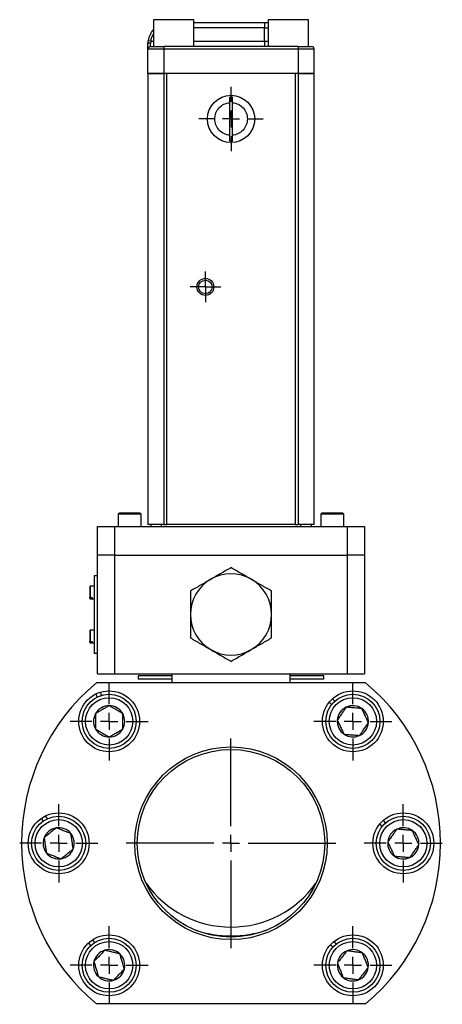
# Model space of a CAD drawing. Header units: inches. Extents: x 0.84 to 10.44, y 1.26 to 8.04.
# Tile 5 of 8: x 6.04 to 7.27, y 3.19 to 6.05. Entities that reach past the tile are written whole.
import ezdxf

# ---------------------------------------------------------------- set-up
doc = ezdxf.new("R2010")
doc.units = ezdxf.units.IN
doc.header["$MEASUREMENT"] = 0
doc.layers.add('1', color=7, linetype='Continuous')

# ---------------------------------------------------------------- blocks, each defined once
blk = doc.blocks.new('SW_CENTERMARKSYMBOL_9')
at = {"layer": '1', "color": 0}
for p, q in [((0, 0.05), (0, 0.1136)), ((-0.05, 0), (-0.1136, 0)), ((0, 0), (-0.025, 0)), ((0, 0), (0, 0.025)), ((0, 0), (0, -0.025)), ((0, 0), (0.025, 0)), ((0.05, 0), (0.1136, 0)), ((0, -0.05), (0, -0.1136))]:
    blk.add_line(p, q, dxfattribs=at)
blk = doc.blocks.new('SW_CENTERMARKSYMBOL_10')
at = {"layer": '1', "color": 0}
for p, q in [((0, 0.05), (0, 0.1136)), ((-0.05, 0), (-0.1136, 0)), ((0, 0), (-0.025, 0)), ((0, 0), (0, 0.025)), ((0, 0), (0, -0.025)), ((0, 0), (0.025, 0)), ((0.05, 0), (0.1136, 0)), ((0, -0.05), (0, -0.1136))]:
    blk.add_line(p, q, dxfattribs=at)
blk = doc.blocks.new('SW_CENTERMARKSYMBOL_11')
at = {"layer": '1', "color": 0}
for p, q in [((0, 0.05), (0, 0.305425)), ((-0.05, 0), (-0.305425, 0)), ((0, 0), (-0.025, 0)), ((0, 0), (0, 0.025)), ((0, 0), (0, -0.025)), ((0, 0), (0.025, 0)), ((0.05, 0), (0.305425, 0)), ((0, -0.05), (0, -0.305425))]:
    blk.add_line(p, q, dxfattribs=at)
blk = doc.blocks.new('SW_CENTERMARKSYMBOL_12')
at = {"layer": '1', "color": 0}
for p, q in [((0, 0.05), (0, 0.1136)), ((-0.05, 0), (-0.1136, 0)), ((0, 0), (-0.025, 0)), ((0, 0), (0, 0.025)), ((0, 0), (0, -0.025)), ((0, 0), (0.025, 0)), ((0.05, 0), (0.1136, 0)), ((0, -0.05), (0, -0.1136))]:
    blk.add_line(p, q, dxfattribs=at)
blk = doc.blocks.new('SW_CENTERMARKSYMBOL_13')
at = {"layer": '1', "color": 0}
for p, q in [((0, 0.025), (0, 0.0447)), ((-0.025, 0), (-0.0447, 0)), ((0, 0), (-0.025, 0)), ((0, 0), (0, 0.025)), ((0, 0), (0, -0.025)), ((0, 0), (0.025, 0)), ((0.025, 0), (0.0447, 0)), ((0, -0.025), (0, -0.0447))]:
    blk.add_line(p, q, dxfattribs=at)
blk = doc.blocks.new('SW_CENTERMARKSYMBOL_14')
at = {"layer": '1', "color": 0}
for p, q in [((0, 0.05), (0, 0.09375)), ((-0.05, 0), (-0.09375, 0)), ((0, 0), (-0.025, 0)), ((0, 0), (0, 0.025)), ((0, 0), (0, -0.025)), ((0, 0), (0.025, 0)), ((0.05, 0), (0.09375, 0)), ((0, -0.05), (0, -0.09375))]:
    blk.add_line(p, q, dxfattribs=at)
blk = doc.blocks.new('SW_CENTERMARKSYMBOL_15')
at = {"layer": '1', "color": 0}
for p, q in [((0, 0.05), (0, 0.1136)), ((-0.05, 0), (-0.1136, 0)), ((0, 0), (-0.025, 0)), ((0, 0), (0, 0.025)), ((0, 0), (0, -0.025)), ((0, 0), (0.025, 0)), ((0.05, 0), (0.1136, 0)), ((0, -0.05), (0, -0.1136))]:
    blk.add_line(p, q, dxfattribs=at)
blk = doc.blocks.new('SW_CENTERMARKSYMBOL_16')
at = {"layer": '1', "color": 0}
for p, q in [((0, 0.05), (0, 0.1136)), ((-0.05, 0), (-0.1136, 0)), ((0, 0), (-0.025, 0)), ((0, 0), (0, 0.025)), ((0, 0), (0, -0.025)), ((0, 0), (0.025, 0)), ((0.05, 0), (0.1136, 0)), ((0, -0.05), (0, -0.1136))]:
    blk.add_line(p, q, dxfattribs=at)
blk = doc.blocks.new('SW_CENTERMARKSYMBOL_17')
at = {"layer": '1', "color": 0}
for p, q in [((0, 0.05), (0, 0.1136)), ((-0.05, 0), (-0.1136, 0)), ((0, 0), (-0.025, 0)), ((0, 0), (0, 0.025)), ((0, 0), (0, -0.025)), ((0, 0), (0.025, 0)), ((0.05, 0), (0.1136, 0)), ((0, -0.05), (0, -0.1136))]:
    blk.add_line(p, q, dxfattribs=at)

msp = doc.modelspace()

# ---------------------------------------------------------------- linework, layer by layer
at = {"color": 7, "linetype": 'Continuous', "lineweight": 25}
for p, q in [((6.4307, 6.0517), (6.4307, 5.9736)), ((6.5479, 6.0517), (6.4307, 6.0517)), ((6.5479, 5.9736), (6.5479, 6.0517)), ((6.7647, 6.0517), (6.7647, 5.9736)), ((6.8819, 6.0517), (6.7647, 6.0517)), ((6.8819, 5.9736), (6.8819, 6.0517)), ((6.5479, 6.0436), (6.7537, 6.0436)), ((6.7537, 6.0436), (6.7537, 6.0279)), ((6.7537, 6.0436), (6.7647, 6.0436)), ((6.7537, 5.9892), (6.7537, 6.0279)), ((6.4227, 5.9892), (6.415, 5.9904)), ((6.7537, 5.9892), (6.7537, 5.9736)), ((6.4612, 5.9658), (6.4143, 5.9658)), ((6.4143, 5.8953), (6.4143, 5.9658)), ((6.4221, 5.9736), (6.4221, 5.9838)), ((6.4612, 5.9658), (6.4612, 5.9736)), ((6.8514, 5.9736), (6.4612, 5.9736)), ((6.8514, 5.9658), (6.4612, 5.9658)), ((6.4612, 5.8953), (6.4612, 5.9658)), ((6.8514, 5.9736), (6.8514, 5.9658)), ((6.8983, 5.9658), (6.8514, 5.9658)), ((6.8514, 5.9658), (6.8514, 5.8953)), ((6.8983, 5.8953), (6.8983, 5.9658)), ((6.4143, 5.8953), (6.4143, 4.5828)), ((6.4143, 5.8953), (6.4613, 5.8953)), ((6.4612, 5.8953), (6.4143, 5.8953)), ((6.8514, 5.8953), (6.4612, 5.8953)), ((6.4613, 4.5828), (6.4613, 5.8953)), ((6.4694, 5.8953), (6.4613, 5.8953)), ((6.4694, 4.5828), (6.4694, 5.8953)), ((6.8432, 5.8953), (6.8432, 4.5828)), ((6.8513, 5.8953), (6.8432, 5.8953)), ((6.8513, 5.8953), (6.8513, 4.5828)), ((6.8513, 5.8953), (6.8983, 5.8953)), ((6.8983, 5.8953), (6.8514, 5.8953)), ((6.8983, 4.5828), (6.8983, 5.8953)), ((6.6525, 5.7155), (6.6525, 5.8102)), ((6.66, 5.8102), (6.66, 5.7155)), ((6.3306, 4.6158), (6.3271, 4.6123)), ((6.3609, 4.6158), (6.3306, 4.6158)), ((6.3911, 4.6158), (6.3609, 4.6158)), ((6.3946, 4.6123), (6.3911, 4.6158)), ((6.9212, 4.6158), (6.9177, 4.6123)), ((6.9514, 4.6158), (6.9212, 4.6158)), ((6.9817, 4.6158), (6.9514, 4.6158)), ((6.9852, 4.6123), (6.9817, 4.6158)), ((6.3271, 4.6123), (6.3271, 4.5766)), ((6.3609, 4.6123), (6.3271, 4.6123)), ((6.3946, 4.6123), (6.3609, 4.6123)), ((6.3946, 4.5766), (6.3946, 4.6123)), ((6.9177, 4.6123), (6.9177, 4.5766)), ((6.9514, 4.6123), (6.9177, 4.6123)), ((6.9852, 4.6123), (6.9514, 4.6123)), ((6.9852, 4.5766), (6.9852, 4.6123)), ((6.2673, 4.4929), (6.2673, 4.5766)), ((6.2673, 4.5766), (6.3166, 4.5766)), ((6.3166, 4.5766), (6.3166, 4.4929)), ((6.3166, 4.5766), (6.9957, 4.5766)), ((6.4613, 4.5828), (6.4143, 4.5828)), ((6.4225, 4.5828), (6.4225, 4.5766)), ((6.4538, 4.5766), (6.4538, 4.5828)), ((6.4613, 4.5828), (6.4694, 4.5828)), ((6.8432, 4.5828), (6.4694, 4.5828)), ((6.8432, 4.5828), (6.8513, 4.5828)), ((6.8983, 4.5828), (6.8513, 4.5828)), ((6.8588, 4.5828), (6.8588, 4.5766)), ((6.89, 4.5828), (6.89, 4.5766)), ((6.9957, 4.4929), (6.9957, 4.5766)), ((6.9957, 4.5766), (7.0449, 4.5766)), ((7.0449, 4.5766), (7.0449, 4.4929)), ((6.3166, 4.4929), (6.2673, 4.4929)), ((6.2673, 4.1484), (6.2673, 4.4929)), ((6.3166, 4.4929), (6.9957, 4.4929)), ((6.3166, 4.4929), (6.3166, 4.1484)), ((7.0449, 4.4929), (6.9957, 4.4929)), ((6.9957, 4.1484), (6.9957, 4.4929)), ((7.0449, 4.4929), (7.0449, 4.1484)), ((6.2575, 4.4339), (6.2673, 4.4339)), ((6.2575, 4.4339), (6.2575, 4.2075)), ((6.2456, 4.4033), (6.2447, 4.4024)), ((6.2447, 4.4024), (6.2447, 4.3713)), ((6.2575, 4.4033), (6.2456, 4.4033)), ((6.2456, 4.4033), (6.2456, 4.3705)), ((6.2447, 4.3686), (6.2447, 4.3713)), ((6.2447, 4.3686), (6.2447, 4.3669)), ((6.2447, 4.3669), (6.2456, 4.3659)), ((6.2456, 4.3705), (6.2516, 4.3705)), ((6.2456, 4.3678), (6.2456, 4.3659)), ((6.2516, 4.3678), (6.2456, 4.3678)), ((6.2456, 4.3659), (6.2575, 4.3659)), ((6.2516, 4.3705), (6.2516, 4.3678)), ((6.2456, 4.2754), (6.2447, 4.2745)), ((6.2447, 4.2745), (6.2447, 4.2433)), ((6.2575, 4.2754), (6.2456, 4.2754)), ((6.2456, 4.2754), (6.2456, 4.2425)), ((6.2447, 4.2406), (6.2447, 4.2433)), ((6.2456, 4.2425), (6.2516, 4.2425)), ((6.2516, 4.2425), (6.2516, 4.2398)), ((6.2447, 4.2406), (6.2447, 4.2389)), ((6.2447, 4.2389), (6.2456, 4.238)), ((6.2456, 4.2398), (6.2456, 4.238)), ((6.2516, 4.2398), (6.2456, 4.2398)), ((6.2456, 4.238), (6.2575, 4.238)), ((6.2673, 4.2075), (6.2575, 4.2075)), ((6.2673, 4.1484), (6.3166, 4.1484)), ((6.3166, 4.1484), (6.9957, 4.1484)), ((6.4839, 4.1422), (6.3855, 4.1422)), ((6.3855, 4.1422), (6.3855, 4.1324)), ((6.4839, 4.1324), (6.3855, 4.1324)), ((6.4839, 4.1484), (6.4839, 4.1222)), ((6.8284, 4.1222), (6.8284, 4.1484)), ((6.9268, 4.1422), (6.8284, 4.1422)), ((6.9268, 4.1324), (6.8284, 4.1324)), ((6.9268, 4.1324), (6.9268, 4.1422)), ((6.9957, 4.1484), (7.0449, 4.1484)), ((7.0483, 4.1222), (6.2639, 4.1222)), ((6.2664, 4.0803), (6.2629, 4.0895)), ((6.2753, 4.0943), (6.2789, 4.0851)), ((6.9513, 4.075), (6.9585, 4.0682)), ((6.9493, 4.0585), (6.9421, 4.0652)), ((6.1087, 3.7189), (6.1037, 3.7274)), ((6.1152, 3.7342), (6.1202, 3.7257)), ((7.0968, 3.7041), (7.0897, 3.711)), ((7.0989, 3.7206), (7.1061, 3.7138)), ((6.2479, 3.3577), (6.2418, 3.3655)), ((6.2524, 3.3737), (6.2584, 3.3658)), ((6.9526, 3.3524), (6.9458, 3.3597)), ((6.9556, 3.3688), (6.9623, 3.3616)), ((7.0483, 3.1871), (6.2639, 3.1871))]:
    msp.add_line(p, q, dxfattribs=at)
at = {"color": 8, "linetype": 'Continuous', "lineweight": 25}
for p, q in [((6.7537, 6.0279), (6.5479, 6.0279)), ((6.7537, 6.0279), (6.7647, 6.0279)), ((6.4227, 5.9892), (6.4307, 5.9892)), ((6.5479, 5.9892), (6.7537, 5.9892)), ((6.7537, 5.9892), (6.7647, 5.9892))]:
    msp.add_line(p, q, dxfattribs=at)
at = {"color": 7, "linetype": 'Continuous', "lineweight": 25, "flags": 128}
msp.add_lwpolyline([(6.4221, 5.9838), (6.4206, 5.9837), (6.4191, 5.9836), (6.4178, 5.9833), (6.4166, 5.983), (6.4156, 5.9826), (6.4149, 5.9821), (6.4144, 5.9816), (6.4143, 5.9811)], dxfattribs=at)
at = {"color": 7, "linetype": 'Continuous', "lineweight": 25}
for centre, radius in [((6.6563, 5.7628), 0.0688), ((6.5815, 5.2739), 0.0246), ((6.5815, 5.2739), 0.0197), ((6.3012, 4.0096), 0.0886), ((7.0111, 4.0096), 0.0886), ((6.3012, 4.0096), 0.0787), ((6.3012, 4.0096), 0.0689), ((7.0111, 4.0096), 0.0787), ((7.0111, 4.0096), 0.0689), ((6.6561, 3.6547), 0.2804), ((6.6561, 3.6547), 0.2731), ((6.1542, 3.6547), 0.0886), ((6.1542, 3.6547), 0.0787), ((7.1581, 3.6547), 0.0886), ((7.1581, 3.6547), 0.0787), ((6.1542, 3.6547), 0.0689), ((7.1581, 3.6547), 0.0689), ((6.3012, 3.2997), 0.0886), ((7.0111, 3.2997), 0.0886), ((6.3012, 3.2997), 0.0787), ((6.3012, 3.2997), 0.0689), ((7.0111, 3.2997), 0.0787), ((7.0111, 3.2997), 0.0689)]:
    msp.add_circle(centre, radius, dxfattribs=at)
for centre, radius, start, end in [((6.4768, 5.9811), 0.0625, 137.5189, 171.4559), ((6.4221, 5.9658), 0.00781, 90, 180), ((6.8905, 5.9658), 0.00781, 0, 90), ((6.6563, 5.7628), 0.0637, 86.6252, 93.3748), ((6.6563, 5.7628), 0.0637, 266.6252, 273.3748), ((6.6561, 4.3207), 0.1181, 120, 180), ((6.6561, 4.3207), 0.1181, 60, 120), ((6.6561, 4.3207), 0.1181, 0.0001, 60), ((6.6561, 4.3207), 0.1181, 180, 240), ((6.6561, 4.3207), 0.1181, 300, 0), ((6.6561, 4.3207), 0.1181, 240, 300), ((6.6561, 3.6547), 0.6102, 129.9925, 230.0075), ((6.6561, 3.6547), 0.6102, 309.9925, 50.0075), ((6.3012, 4.0096), 0.0455, 90, 150), ((6.3012, 4.0096), 0.0455, 30, 90), ((7.0111, 4.0096), 0.0455, 115.4648, 175.4648), ((7.0111, 4.0096), 0.0455, 55.4648, 115.4648), ((7.0111, 4.0096), 0.0455, 355.4648, 55.4648), ((6.3012, 4.0096), 0.0455, 150, 210), ((6.3012, 4.0096), 0.0455, 330, 30), ((7.0111, 4.0096), 0.0455, 175.4648, 235.4648), ((6.3012, 4.0096), 0.0455, 210, 270), ((6.3012, 4.0096), 0.0455, 270, 330), ((7.0111, 4.0096), 0.0455, 295.4648, 355.4648), ((7.0111, 4.0096), 0.0455, 235.4648, 295.4648), ((6.1542, 3.6547), 0.0455, 99.1229, 159.1229), ((6.1542, 3.6547), 0.0455, 39.1229, 99.1229), ((7.1581, 3.6547), 0.0455, 54.9074, 114.9074), ((6.1542, 3.6547), 0.0455, 159.1229, 219.1229), ((6.1542, 3.6547), 0.0455, 339.1229, 39.1229), ((7.1581, 3.6547), 0.0455, 114.9074, 174.9074), ((7.1581, 3.6547), 0.0455, 354.9074, 54.9074), ((7.1581, 3.6547), 0.0455, 174.9074, 234.9074), ((7.1581, 3.6547), 0.0455, 294.9074, 354.9074), ((6.1542, 3.6547), 0.0455, 219.1229, 279.1229), ((6.1542, 3.6547), 0.0455, 279.1229, 339.1229), ((7.1581, 3.6547), 0.0455, 234.9074, 294.9074), ((6.6561, 3.7141), 0.3031, 215.3076, 324.6924), ((6.6561, 3.7141), 0.3289, 251.6673, 270), ((6.6561, 3.7141), 0.3289, 270, 288.3327), ((6.3012, 3.2997), 0.0455, 106.4384, 166.4384), ((6.3012, 3.2997), 0.0455, 46.4384, 106.4384), ((6.3012, 3.2997), 0.0455, 346.4384, 46.4384), ((7.0111, 3.2997), 0.0455, 111.7868, 171.7868), ((7.0111, 3.2997), 0.0455, 51.7868, 111.7868), ((7.0111, 3.2997), 0.0455, 351.7868, 51.7868), ((6.3012, 3.2997), 0.0455, 166.4384, 226.4384), ((7.0111, 3.2997), 0.0455, 171.7868, 231.7868), ((6.3012, 3.2997), 0.0455, 226.4384, 286.4384), ((6.3012, 3.2997), 0.0455, 286.4384, 346.4384), ((7.0111, 3.2997), 0.0455, 291.7868, 351.7868), ((7.0111, 3.2997), 0.0455, 231.7868, 291.7868)]:
    msp.add_arc(centre, radius, start, end, dxfattribs=at)
for points, knots in [([(6.4143, 5.9811), (6.4143, 5.9816), (6.4143, 5.9826), (6.4144, 5.9841), (6.4145, 5.9856), (6.4146, 5.9872), (6.4148, 5.9888), (6.4149, 5.9898), (6.415, 5.9904)], [0, 0, 0, 0, 0.1659192, 0.3315248, 0.4972784, 0.6636401, 0.8310651, 1, 1, 1, 1]), ([(6.4143, 5.9658), (6.4143, 5.9658), (6.4143, 5.9658), (6.4143, 5.9659), (6.4143, 5.9661), (6.4143, 5.9664), (6.4143, 5.967), (6.4143, 5.968), (6.4143, 5.9699), (6.4143, 5.9722), (6.4143, 5.9746), (6.4143, 5.9769), (6.4143, 5.9789), (6.4143, 5.9803), (6.4143, 5.9811)], [0, 0, 0, 0, 0.048984, 0.097724, 0.14639, 0.195159, 0.244202, 0.372023, 0.500031, 0.627852, 0.755859, 0.837333, 0.918445, 1, 1, 1, 1]), ([(6.6525, 5.8102), (6.6525, 5.8117), (6.6525, 5.8132), (6.6525, 5.8162), (6.6525, 5.8177), (6.6525, 5.8219), (6.6525, 5.8244), (6.6525, 5.8264)], [0, 0, 0, 0, 0.25, 0.25, 0.5, 0.5, 1, 1, 1, 1]), ([(6.66, 5.8264), (6.66, 5.8254), (6.66, 5.8243), (6.66, 5.8219), (6.66, 5.8205), (6.66, 5.8163), (6.66, 5.8133), (6.66, 5.8102)], [0, 0, 0, 0, 0.25, 0.25, 0.5, 0.5, 1, 1, 1, 1]), ([(6.6525, 5.7155), (6.6406, 5.7164), (6.6295, 5.7218), (6.6133, 5.7394), (6.6088, 5.7509), (6.6088, 5.7748), (6.6133, 5.7863), (6.6295, 5.8038), (6.6406, 5.8092), (6.6525, 5.8102)], [0, 0, 0, 0, 0.25, 0.25, 0.5, 0.5, 0.75, 0.75, 1, 1, 1, 1]), ([(6.66, 5.8102), (6.672, 5.8092), (6.6831, 5.8038), (6.6993, 5.7863), (6.7038, 5.7748), (6.7038, 5.7509), (6.6993, 5.7394), (6.6831, 5.7218), (6.672, 5.7164), (6.66, 5.7155)], [0, 0, 0, 0, 0.25, 0.25, 0.5, 0.5, 0.75, 0.75, 1, 1, 1, 1]), ([(6.6525, 5.6992), (6.6525, 5.7002), (6.6525, 5.7013), (6.6525, 5.7038), (6.6525, 5.7051), (6.6525, 5.7093), (6.6525, 5.7124), (6.6525, 5.7155)], [0, 0, 0, 0, 0.25, 0.25, 0.5, 0.5, 1, 1, 1, 1]), ([(6.66, 5.7155), (6.66, 5.7139), (6.66, 5.7124), (6.66, 5.7094), (6.66, 5.7079), (6.66, 5.7037), (6.66, 5.7012), (6.66, 5.6992)], [0, 0, 0, 0, 0.25, 0.25, 0.5, 0.5, 1, 1, 1, 1]), ([(6.6561, 4.457), (6.6463, 4.4514), (6.6365, 4.4457), (6.6168, 4.4344), (6.607, 4.4287), (6.5971, 4.4229)], [0, 0, 0, 0, 0.5, 0.5, 1, 1, 1, 1]), ([(6.7152, 4.4229), (6.7053, 4.4287), (6.6954, 4.4344), (6.6757, 4.4457), (6.6659, 4.4514), (6.6561, 4.457)], [0, 0, 0, 0, 0.5, 0.5, 1, 1, 1, 1]), ([(6.5971, 4.4229), (6.5872, 4.4172), (6.5773, 4.4115), (6.5576, 4.4002), (6.5478, 4.3945), (6.538, 4.3889)], [0, 0, 0, 0, 0.5, 0.5, 1, 1, 1, 1]), ([(6.7742, 4.3889), (6.7644, 4.3945), (6.7546, 4.4002), (6.7349, 4.4115), (6.7251, 4.4172), (6.7152, 4.4229)], [0, 0, 0, 0, 0.5, 0.5, 1, 1, 1, 1]), ([(6.538, 4.3889), (6.538, 4.3775), (6.538, 4.3662), (6.538, 4.3435), (6.538, 4.3321), (6.538, 4.3207)], [0, 0, 0, 0, 0.5, 0.5, 1, 1, 1, 1]), ([(6.7742, 4.3207), (6.7742, 4.3321), (6.7742, 4.3435), (6.7742, 4.3662), (6.7742, 4.3775), (6.7742, 4.3889)], [0, 0, 0, 0, 0.5, 0.5, 1, 1, 1, 1]), ([(6.538, 4.3207), (6.538, 4.3092), (6.538, 4.2978), (6.538, 4.2751), (6.538, 4.2638), (6.538, 4.2525)], [0, 0, 0, 0, 0.5, 0.5, 1, 1, 1, 1]), ([(6.7742, 4.2525), (6.7742, 4.2638), (6.7742, 4.2751), (6.7742, 4.2978), (6.7742, 4.3092), (6.7742, 4.3207)], [0, 0, 0, 0, 0.5, 0.5, 1, 1, 1, 1]), ([(6.538, 4.2525), (6.5478, 4.2468), (6.5576, 4.2411), (6.5773, 4.2298), (6.5872, 4.2241), (6.5971, 4.2184)], [0, 0, 0, 0, 0.5, 0.5, 1, 1, 1, 1]), ([(6.7152, 4.2184), (6.7251, 4.2241), (6.7349, 4.2298), (6.7546, 4.2411), (6.7644, 4.2468), (6.7742, 4.2525)], [0, 0, 0, 0, 0.5, 0.5, 1, 1, 1, 1]), ([(6.5971, 4.2184), (6.607, 4.2127), (6.6168, 4.207), (6.6365, 4.1956), (6.6463, 4.1899), (6.6561, 4.1843)], [0, 0, 0, 0, 0.5, 0.5, 1, 1, 1, 1]), ([(6.6561, 4.1843), (6.6659, 4.1899), (6.6757, 4.1956), (6.6954, 4.207), (6.7053, 4.2127), (6.7152, 4.2184)], [0, 0, 0, 0, 0.5, 0.5, 1, 1, 1, 1]), ([(6.3012, 4.0551), (6.2981, 4.0533), (6.295, 4.0515), (6.2901, 4.0487), (6.2884, 4.0477), (6.285, 4.0457), (6.2833, 4.0447), (6.2781, 4.0418), (6.2748, 4.0398), (6.2681, 4.036), (6.2649, 4.0341), (6.2618, 4.0323)], [0, 0, 0, 0, 0.25, 0.25, 0.375, 0.375, 0.5, 0.5, 0.75, 0.75, 1, 1, 1, 1]), ([(6.3406, 4.0323), (6.3375, 4.0341), (6.3343, 4.0359), (6.3294, 4.0388), (6.3278, 4.0397), (6.3244, 4.0417), (6.3227, 4.0427), (6.3175, 4.0457), (6.3141, 4.0476), (6.3075, 4.0514), (6.3043, 4.0533), (6.3012, 4.0551)], [0, 0, 0, 0, 0.25, 0.25, 0.375, 0.375, 0.5, 0.5, 0.75, 0.75, 1, 1, 1, 1]), ([(6.9915, 4.0507), (6.9895, 4.0477), (6.9875, 4.0447), (6.9843, 4.0401), (6.9832, 4.0385), (6.981, 4.0353), (6.9798, 4.0336), (6.9764, 4.0287), (6.9742, 4.0255), (6.9699, 4.0192), (6.9678, 4.0162), (6.9658, 4.0132)], [0, 0, 0, 0, 0.25, 0.25, 0.375, 0.375, 0.5, 0.5, 0.75, 0.75, 1, 1, 1, 1]), ([(7.0368, 4.0471), (7.0333, 4.0473), (7.0297, 4.0476), (7.0241, 4.0481), (7.0222, 4.0482), (7.0183, 4.0485), (7.0162, 4.0487), (7.0103, 4.0492), (7.0064, 4.0495), (6.9988, 4.0501), (6.9951, 4.0504), (6.9915, 4.0507)], [0, 0, 0, 0, 0.25, 0.25, 0.375, 0.375, 0.5, 0.5, 0.75, 0.75, 1, 1, 1, 1]), ([(7.0564, 4.006), (7.0549, 4.0092), (7.0533, 4.0125), (7.0509, 4.0176), (7.0501, 4.0193), (7.0484, 4.0229), (7.0475, 4.0247), (7.0449, 4.03), (7.0433, 4.0336), (7.04, 4.0405), (7.0384, 4.0438), (7.0368, 4.0471)], [0, 0, 0, 0, 0.25, 0.25, 0.375, 0.375, 0.5, 0.5, 0.75, 0.75, 1, 1, 1, 1]), ([(6.2618, 4.0323), (6.2618, 4.0288), (6.2618, 4.0252), (6.2618, 4.0195), (6.2618, 4.0176), (6.2618, 4.0137), (6.2618, 4.0117), (6.2618, 4.0057), (6.2618, 4.0018), (6.2618, 3.9941), (6.2618, 3.9905), (6.2618, 3.9869)], [0, 0, 0, 0, 0.25, 0.25, 0.375, 0.375, 0.5, 0.5, 0.75, 0.75, 1, 1, 1, 1]), ([(6.3406, 3.9869), (6.3406, 3.9904), (6.3406, 3.9941), (6.3406, 3.9997), (6.3406, 4.0016), (6.3406, 4.0055), (6.3406, 4.0075), (6.3406, 4.0135), (6.3406, 4.0174), (6.3406, 4.0251), (6.3406, 4.0288), (6.3406, 4.0323)], [0, 0, 0, 0, 0.25, 0.25, 0.375, 0.375, 0.5, 0.5, 0.75, 0.75, 1, 1, 1, 1]), ([(6.9658, 4.0132), (6.9673, 4.01), (6.9688, 4.0067), (6.9713, 4.0016), (6.9721, 3.9999), (6.9738, 3.9964), (6.9746, 3.9946), (6.9772, 3.9892), (6.9789, 3.9857), (6.9822, 3.9787), (6.9838, 3.9754), (6.9853, 3.9722)], [0, 0, 0, 0, 0.25, 0.25, 0.375, 0.375, 0.5, 0.5, 0.75, 0.75, 1, 1, 1, 1]), ([(6.2618, 3.9869), (6.2649, 3.9851), (6.268, 3.9833), (6.2729, 3.9805), (6.2746, 3.9795), (6.278, 3.9776), (6.2797, 3.9766), (6.2849, 3.9736), (6.2882, 3.9716), (6.2949, 3.9678), (6.2981, 3.9659), (6.3012, 3.9642)], [0, 0, 0, 0, 0.25, 0.25, 0.375, 0.375, 0.5, 0.5, 0.75, 0.75, 1, 1, 1, 1]), ([(6.3012, 3.9642), (6.3043, 3.9659), (6.3074, 3.9677), (6.3123, 3.9706), (6.3139, 3.9715), (6.3173, 3.9735), (6.3191, 3.9745), (6.3242, 3.9775), (6.3276, 3.9794), (6.3343, 3.9833), (6.3375, 3.9851), (6.3406, 3.9869)], [0, 0, 0, 0, 0.25, 0.25, 0.375, 0.375, 0.5, 0.5, 0.75, 0.75, 1, 1, 1, 1]), ([(7.0306, 3.9686), (7.0326, 3.9715), (7.0347, 3.9745), (7.0379, 3.9791), (7.039, 3.9807), (7.0412, 3.9839), (7.0423, 3.9856), (7.0457, 3.9905), (7.0479, 3.9937), (7.0523, 4), (7.0544, 4.0031), (7.0564, 4.006)], [0, 0, 0, 0, 0.25, 0.25, 0.375, 0.375, 0.5, 0.5, 0.75, 0.75, 1, 1, 1, 1]), ([(6.9853, 3.9722), (6.9888, 3.9719), (6.9925, 3.9716), (6.9981, 3.9711), (7, 3.971), (7.0039, 3.9707), (7.0059, 3.9705), (7.0118, 3.9701), (7.0157, 3.9698), (7.0234, 3.9691), (7.0271, 3.9689), (7.0306, 3.9686)], [0, 0, 0, 0, 0.25, 0.25, 0.375, 0.375, 0.5, 0.5, 0.75, 0.75, 1, 1, 1, 1]), ([(6.147, 3.6996), (6.1442, 3.6973), (6.1414, 3.695), (6.137, 3.6915), (6.1355, 3.6903), (6.1325, 3.6878), (6.1309, 3.6865), (6.1263, 3.6828), (6.1233, 3.6803), (6.1173, 3.6754), (6.1145, 3.6731), (6.1117, 3.6709)], [0, 0, 0, 0, 0.25, 0.25, 0.375, 0.375, 0.5, 0.5, 0.75, 0.75, 1, 1, 1, 1]), ([(6.1894, 3.6834), (6.1861, 3.6846), (6.1827, 3.6859), (6.1774, 3.6879), (6.1757, 3.6886), (6.172, 3.69), (6.1701, 3.6907), (6.1646, 3.6928), (6.1609, 3.6942), (6.1537, 3.697), (6.1503, 3.6983), (6.147, 3.6996)], [0, 0, 0, 0, 0.25, 0.25, 0.375, 0.375, 0.5, 0.5, 0.75, 0.75, 1, 1, 1, 1]), ([(6.1117, 3.6709), (6.1122, 3.6674), (6.1128, 3.6638), (6.1137, 3.6582), (6.114, 3.6563), (6.1146, 3.6525), (6.115, 3.6505), (6.1159, 3.6446), (6.1165, 3.6407), (6.1177, 3.6331), (6.1183, 3.6295), (6.1189, 3.626)], [0, 0, 0, 0, 0.25, 0.25, 0.375, 0.375, 0.5, 0.5, 0.75, 0.75, 1, 1, 1, 1]), ([(6.1966, 3.6385), (6.1961, 3.642), (6.1955, 3.6456), (6.1946, 3.6511), (6.1943, 3.653), (6.1937, 3.6569), (6.1934, 3.6589), (6.1924, 3.6647), (6.1918, 3.6686), (6.1906, 3.6762), (6.19, 3.6798), (6.1894, 3.6834)], [0, 0, 0, 0, 0.25, 0.25, 0.375, 0.375, 0.5, 0.5, 0.75, 0.75, 1, 1, 1, 1]), ([(7.139, 3.6959), (7.1369, 3.693), (7.1348, 3.69), (7.1316, 3.6854), (7.1305, 3.6838), (7.1282, 3.6806), (7.1271, 3.679), (7.1236, 3.6741), (7.1214, 3.6709), (7.117, 3.6646), (7.1149, 3.6616), (7.1128, 3.6587)], [0, 0, 0, 0, 0.25, 0.25, 0.375, 0.375, 0.5, 0.5, 0.75, 0.75, 1, 1, 1, 1]), ([(7.1842, 3.6919), (7.1807, 3.6922), (7.1771, 3.6925), (7.1715, 3.693), (7.1695, 3.6932), (7.1657, 3.6935), (7.1637, 3.6937), (7.1577, 3.6942), (7.1538, 3.6946), (7.1462, 3.6953), (7.1425, 3.6956), (7.139, 3.6959)], [0, 0, 0, 0, 0.25, 0.25, 0.375, 0.375, 0.5, 0.5, 0.75, 0.75, 1, 1, 1, 1]), ([(7.2034, 3.6506), (7.2019, 3.6539), (7.2004, 3.6571), (7.198, 3.6623), (7.1972, 3.664), (7.1955, 3.6675), (7.1947, 3.6694), (7.1922, 3.6748), (7.1905, 3.6783), (7.1873, 3.6853), (7.1857, 3.6886), (7.1842, 3.6919)], [0, 0, 0, 0, 0.25, 0.25, 0.375, 0.375, 0.5, 0.5, 0.75, 0.75, 1, 1, 1, 1]), ([(7.1128, 3.6587), (7.1143, 3.6555), (7.1158, 3.6522), (7.1182, 3.6471), (7.119, 3.6453), (7.1207, 3.6418), (7.1215, 3.64), (7.124, 3.6346), (7.1257, 3.631), (7.1289, 3.624), (7.1305, 3.6207), (7.132, 3.6175)], [0, 0, 0, 0, 0.25, 0.25, 0.375, 0.375, 0.5, 0.5, 0.75, 0.75, 1, 1, 1, 1]), ([(7.1772, 3.6134), (7.1793, 3.6163), (7.1814, 3.6193), (7.1846, 3.6239), (7.1857, 3.6255), (7.188, 3.6287), (7.1891, 3.6303), (7.1925, 3.6352), (7.1948, 3.6384), (7.1992, 3.6447), (7.2013, 3.6477), (7.2034, 3.6506)], [0, 0, 0, 0, 0.25, 0.25, 0.375, 0.375, 0.5, 0.5, 0.75, 0.75, 1, 1, 1, 1]), ([(6.1189, 3.626), (6.1222, 3.6247), (6.1256, 3.6234), (6.1309, 3.6214), (6.1327, 3.6207), (6.1363, 3.6193), (6.1382, 3.6186), (6.1438, 3.6165), (6.1474, 3.6151), (6.1546, 3.6124), (6.158, 3.6111), (6.1614, 3.6098)], [0, 0, 0, 0, 0.25, 0.25, 0.375, 0.375, 0.5, 0.5, 0.75, 0.75, 1, 1, 1, 1]), ([(6.1614, 3.6098), (6.1641, 3.612), (6.1669, 3.6143), (6.1713, 3.6179), (6.1728, 3.6191), (6.1758, 3.6215), (6.1774, 3.6228), (6.182, 3.6266), (6.185, 3.629), (6.191, 3.6339), (6.1939, 3.6362), (6.1966, 3.6385)], [0, 0, 0, 0, 0.25, 0.25, 0.375, 0.375, 0.5, 0.5, 0.75, 0.75, 1, 1, 1, 1]), ([(7.132, 3.6175), (7.1355, 3.6172), (7.1391, 3.6168), (7.1447, 3.6163), (7.1466, 3.6162), (7.1505, 3.6158), (7.1525, 3.6156), (7.1585, 3.6151), (7.1624, 3.6148), (7.17, 3.6141), (7.1737, 3.6138), (7.1772, 3.6134)], [0, 0, 0, 0, 0.25, 0.25, 0.375, 0.375, 0.5, 0.5, 0.75, 0.75, 1, 1, 1, 1]), ([(6.2883, 3.3433), (6.2859, 3.3408), (6.2834, 3.3381), (6.2795, 3.334), (6.2782, 3.3326), (6.2755, 3.3298), (6.2741, 3.3284), (6.27, 3.324), (6.2673, 3.3212), (6.262, 3.3156), (6.2595, 3.313), (6.257, 3.3104)], [0, 0, 0, 0, 0.25, 0.25, 0.375, 0.375, 0.5, 0.5, 0.75, 0.75, 1, 1, 1, 1]), ([(6.3325, 3.3327), (6.3291, 3.3335), (6.3255, 3.3343), (6.32, 3.3357), (6.3182, 3.3361), (6.3144, 3.337), (6.3124, 3.3375), (6.3066, 3.3389), (6.3028, 3.3398), (6.2954, 3.3416), (6.2918, 3.3425), (6.2883, 3.3433)], [0, 0, 0, 0, 0.25, 0.25, 0.375, 0.375, 0.5, 0.5, 0.75, 0.75, 1, 1, 1, 1]), ([(6.3454, 3.2891), (6.3444, 3.2925), (6.3433, 3.296), (6.3417, 3.3014), (6.3412, 3.3032), (6.3401, 3.3069), (6.3395, 3.3089), (6.3378, 3.3146), (6.3367, 3.3183), (6.3346, 3.3257), (6.3335, 3.3292), (6.3325, 3.3327)], [0, 0, 0, 0, 0.25, 0.25, 0.375, 0.375, 0.5, 0.5, 0.75, 0.75, 1, 1, 1, 1]), ([(6.9942, 3.3419), (6.992, 3.3391), (6.9898, 3.3363), (6.9863, 3.3319), (6.9851, 3.3304), (6.9827, 3.3273), (6.9814, 3.3257), (6.9777, 3.321), (6.9753, 3.318), (6.9706, 3.3119), (6.9683, 3.309), (6.9661, 3.3062)], [0, 0, 0, 0, 0.25, 0.25, 0.375, 0.375, 0.5, 0.5, 0.75, 0.75, 1, 1, 1, 1]), ([(7.0392, 3.3354), (7.0357, 3.3359), (7.0321, 3.3365), (7.0265, 3.3373), (7.0246, 3.3375), (7.0207, 3.3381), (7.0187, 3.3384), (7.0129, 3.3392), (7.009, 3.3398), (7.0014, 3.3409), (6.9977, 3.3414), (6.9942, 3.3419)], [0, 0, 0, 0, 0.25, 0.25, 0.375, 0.375, 0.5, 0.5, 0.75, 0.75, 1, 1, 1, 1]), ([(7.0561, 3.2932), (7.0547, 3.2965), (7.0534, 3.2999), (7.0513, 3.3051), (7.0506, 3.3069), (7.0491, 3.3105), (7.0484, 3.3124), (7.0462, 3.3179), (7.0447, 3.3216), (7.0419, 3.3287), (7.0405, 3.3321), (7.0392, 3.3354)], [0, 0, 0, 0, 0.25, 0.25, 0.375, 0.375, 0.5, 0.5, 0.75, 0.75, 1, 1, 1, 1]), ([(6.257, 3.3104), (6.258, 3.307), (6.259, 3.3035), (6.2606, 3.2981), (6.2612, 3.2962), (6.2623, 3.2925), (6.2628, 3.2906), (6.2645, 3.2849), (6.2656, 3.2811), (6.2678, 3.2737), (6.2688, 3.2702), (6.2699, 3.2668)], [0, 0, 0, 0, 0.25, 0.25, 0.375, 0.375, 0.5, 0.5, 0.75, 0.75, 1, 1, 1, 1]), ([(6.9661, 3.3062), (6.9674, 3.3029), (6.9687, 3.2995), (6.9708, 3.2943), (6.9715, 3.2925), (6.973, 3.2889), (6.9737, 3.287), (6.976, 3.2815), (6.9774, 3.2779), (6.9803, 3.2707), (6.9816, 3.2673), (6.983, 3.264)], [0, 0, 0, 0, 0.25, 0.25, 0.375, 0.375, 0.5, 0.5, 0.75, 0.75, 1, 1, 1, 1]), ([(6.2699, 3.2668), (6.2733, 3.2659), (6.2768, 3.2651), (6.2823, 3.2638), (6.2842, 3.2633), (6.288, 3.2624), (6.2899, 3.2619), (6.2957, 3.2605), (6.2995, 3.2596), (6.307, 3.2578), (6.3106, 3.257), (6.314, 3.2561)], [0, 0, 0, 0, 0.25, 0.25, 0.375, 0.375, 0.5, 0.5, 0.75, 0.75, 1, 1, 1, 1]), ([(6.314, 3.2561), (6.3165, 3.2587), (6.319, 3.2613), (6.3229, 3.2654), (6.3242, 3.2668), (6.3269, 3.2696), (6.3283, 3.2711), (6.3324, 3.2754), (6.3351, 3.2782), (6.3404, 3.2838), (6.3429, 3.2865), (6.3454, 3.2891)], [0, 0, 0, 0, 0.25, 0.25, 0.375, 0.375, 0.5, 0.5, 0.75, 0.75, 1, 1, 1, 1]), ([(7.0279, 3.2575), (7.0301, 3.2603), (7.0324, 3.2632), (7.0359, 3.2676), (7.0371, 3.2691), (7.0395, 3.2722), (7.0407, 3.2737), (7.0444, 3.2784), (7.0468, 3.2815), (7.0516, 3.2875), (7.0539, 3.2904), (7.0561, 3.2932)], [0, 0, 0, 0, 0.25, 0.25, 0.375, 0.375, 0.5, 0.5, 0.75, 0.75, 1, 1, 1, 1]), ([(6.983, 3.264), (6.9865, 3.2635), (6.9901, 3.263), (6.9956, 3.2622), (6.9975, 3.2619), (7.0014, 3.2613), (7.0034, 3.2611), (7.0093, 3.2602), (7.0132, 3.2596), (7.0208, 3.2585), (7.0244, 3.258), (7.0279, 3.2575)], [0, 0, 0, 0, 0.25, 0.25, 0.375, 0.375, 0.5, 0.5, 0.75, 0.75, 1, 1, 1, 1])]:
    msp.add_open_spline(points, degree=3, knots=knots, dxfattribs=at)
for points in [[(6.4227, 5.9892), (6.4223, 5.9873), (6.4221, 5.9855), (6.4221, 5.9838)], [(6.4221, 5.9736), (6.4221, 5.9736), (6.4396, 5.9736), (6.4612, 5.9736)], [(6.8514, 5.9736), (6.873, 5.9736), (6.8905, 5.9736), (6.8905, 5.9736)], [(6.2447, 4.3713), (6.245, 4.371), (6.2453, 4.3707), (6.2456, 4.3705)], [(6.2456, 4.3678), (6.2453, 4.368), (6.245, 4.3683), (6.2447, 4.3686)], [(6.2447, 4.2433), (6.245, 4.243), (6.2453, 4.2428), (6.2456, 4.2425)], [(6.2456, 4.2398), (6.2453, 4.2401), (6.245, 4.2403), (6.2447, 4.2406)]]:
    msp.add_open_spline(points, degree=3, dxfattribs=at)
at = {"color": 8, "linetype": 'Continuous', "lineweight": 25}
msp.add_open_spline([(6.4227, 5.9892), (6.4235, 5.9931), (6.425, 6.0006), (6.4289, 6.0071), (6.4307, 6.0102)], degree=3, knots=[0, 0, 0, 0, 0.5239322, 1, 1, 1, 1], dxfattribs=at)

# ---------------------------------------------------------------- block references
at = {"layer": '1', "color": 7}
for name, p in [('SW_CENTERMARKSYMBOL_14', (6.6563, 5.7628)), ('SW_CENTERMARKSYMBOL_13', (6.5815, 5.2739)), ('SW_CENTERMARKSYMBOL_9', (6.3012, 4.0096)), ('SW_CENTERMARKSYMBOL_16', (7.0111, 4.0096)), ('SW_CENTERMARKSYMBOL_11', (6.6561, 3.6547)), ('SW_CENTERMARKSYMBOL_17', (6.1542, 3.6547)), ('SW_CENTERMARKSYMBOL_12', (7.1581, 3.6547)), ('SW_CENTERMARKSYMBOL_10', (6.3012, 3.2997)), ('SW_CENTERMARKSYMBOL_15', (7.0111, 3.2997))]:
    msp.add_blockref(name, p, dxfattribs=at)

doc.saveas('drawing.dxf')
